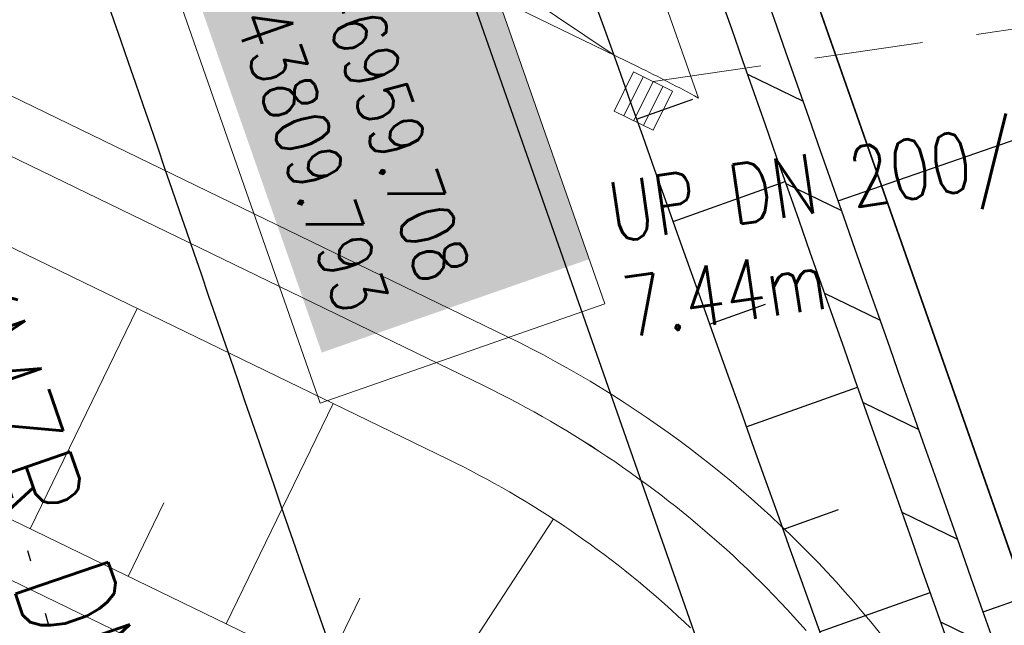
# Model space of a CAD drawing. Extents: x 446577 to 447216, y 443659 to 444842.
# Tile 73 of 177: x 446925 to 446943, y 443896 to 443907. Entities that reach past the tile are written whole.
import ezdxf
from ezdxf.enums import TextEntityAlignment as Align

# ---------------------------------------------------------------- set-up
doc = ezdxf.new("R2010")
doc.units = 0
doc.header["$LTSCALE"] = 2
doc.header["$MEASUREMENT"] = 0
for name, pattern in [('AUSGEZOGEN', [0]), ('GESTRICH-X2', [1.5, 1, -0.5]), ('PUNKTX2_STR', [0.6, 0.1, -0.5])]:
    doc.linetypes.add(name, pattern=pattern)
doc.layers.get('0').update_dxf_attribs({"linetype": 'AUSGEZOGEN'})
for name, color, linetype in [('204-GRENZL-BAB', 7, 'AUSGEZOGEN'), ('205-GRENZL-BAB', 7, 'AUSGEZOGEN'), ('Beschriftung', 7, 'CONTINUOUS'), ('BOESCHG', 250, 'AUSGEZOGEN'), ('FBRTOP', 250, 'AUSGEZOGEN'), ('Hintergrund', 7, 'CONTINUOUS'), ('Hintergrundplan', 7, 'CONTINUOUS'), ('Ingenieurbauwerke', 15, 'CONTINUOUS'), ('KANAL', 7, 'GESTRICH-X2'), ('PFEILTOP', 200, 'AUSGEZOGEN'), ('Rinne', 200, 'CONTINUOUS'), ('SCHLITZRINNE', 200, 'AUSGEZOGEN'), ('STRASSE', 250, 'AUSGEZOGEN'), ('TEXTO', 4, 'CONTINUOUS')]:
    doc.layers.add(name, color=color, linetype=linetype)
doc.styles.add('6', font='txt_____.ttf', dxfattribs={"width": 0.8, "height": 1})
doc.styles.add('8', font='txt_____.ttf', dxfattribs={"width": 0.8, "height": 1})
doc.styles.add('ROMANS', font='romans.shx', dxfattribs={"width": 0.8})

# ---------------------------------------------------------------- blocks, each defined once
blk = doc.blocks.new('SK-quadrat Rand')
at = {"color": 18, "lineweight": 9, "true_color": 0x000000}
for p, q in [((-0.4, 0.8), (-0.4, 0)), ((-0.4, 0.8), (0.4, 0.8)), ((-0.2, 0.8), (-0.2, 0)), ((0, 0.8), (0, 0)), ((0.2, 0.8), (0.2, 0)), ((0.4, 0.8), (0.4, 0)), ((-0.4, 0), (0.4, 0))]:
    blk.add_line(p, q, dxfattribs=at)

msp = doc.modelspace()

# ---------------------------------------------------------------- linework, layer by layer
at = {"layer": '204-GRENZL-BAB', "flags": 128}
msp.add_lwpolyline([(446938.808, 443909.082), (446950.303, 443876.296)], dxfattribs=at)
at = {"layer": '205-GRENZL-BAB', "flags": 128}
msp.add_lwpolyline([(446938.808, 443909.082), (447012.715, 443698.293)], dxfattribs=at)
at = {"layer": 'Beschriftung', "color": 18, "lineweight": 9, "true_color": 0x000000}
msp.add_lwpolyline([(446932.174, 443911.387), (446935.368, 443902.244), (446930.144, 443900.42), (446926.95, 443909.562), (446932.174, 443911.387)], close=True, dxfattribs=at)
at = {"layer": 'BOESCHG'}
for p, q in [((446935.948, 443905.636), (446936.982, 443906.004)), ((446939.65, 443904.134), (446943.427, 443905.446)), ((446936.619, 443903.752), (446938.678, 443904.486)), ((446937.291, 443901.868), (446938.316, 443902.234)), ((446937.963, 443899.985), (446940.006, 443900.714)), ((446942.312, 443896.589), (446953.355, 443900.428)), ((446938.636, 443898.101), (446939.654, 443898.465)), ((446939.309, 443896.218), (446941.338, 443896.944))]:
    msp.add_line(p, q, dxfattribs=at)
at = {"layer": 'BOESCHG', "flags": 128}
msp.add_lwpolyline([(446868.949, 444028.744, 0.020706), (446873.547, 444024.093, 0.057933), (446875.436, 444022.705, 0.001047), (446882.184, 444018.876, -0.000974), (446889.44, 444014.761, -0.000833), (446897.819, 444009.968, -0.010019), (446898.507, 444009.555, -0.162603), (446899.278, 444008.615, -0.006576), (446909.365, 443981.118, -0.000261), (446918.422, 443955.343, 0.000251), (446927.82, 443928.597, 0.001623), (446942.123, 443888.374, 0.027233), (446943.113, 443886.028, 0.085377), (446943.582, 443885.376, 0.020904), (446946.001, 443883.192, 0.039715), (446947.115, 443882.408, 0.035957), (446949.439, 443881.251)], format="xyb", dxfattribs=at)
at = {"layer": 'FBRTOP', "color": 0, "const_width": 0.5}
for points in [[(446928.459, 443982.988, 0.000003), (446932.589, 443971.189, -0.000018), (446936.719, 443959.39, -0.000007), (446940.848, 443947.592, 0.000013), (446944.977, 443935.794, 0.000013), (446949.106, 443923.995, -0.000019), (446953.236, 443912.197, -0.000006), (446957.365, 443900.399, 0.000004), (446961.494, 443888.601, 0.000002), (446973.881, 443853.206, 0.000002), (446986.269, 443817.81, 0.000004), (446998.657, 443782.416, -0.000006), (447011.045, 443747.021, -0.000001), (447016.033, 443732.768, 0.000003)], [(446954.889, 443992.234, 0.000003), (446959.018, 443980.437, -0.000018), (446963.147, 443968.64, -0.000007), (446967.276, 443956.841, 0.000013), (446971.405, 443945.042, 0.000013), (446975.535, 443933.245, -0.000019), (446979.664, 443921.447, -0.000006), (446983.793, 443909.648, 0.000004), (446987.922, 443897.849, 0.000002), (447000.31, 443862.454, 0.000002), (447012.697, 443827.06, 0.000004), (447025.085, 443791.665, -0.000006), (447037.473, 443756.271, 0), (447039.084, 443751.668, 0.000003)], [(446866.566, 444271.777, 0.002691), (446871.765, 444245.898, 0.003085), (446877.214, 444220.305, 0.003296), (446882.62, 444196.418, 0.003493), (446888.335, 444172.666, 0.003551), (446894.287, 444149.378, 0.002848), (446900.319, 444126.973, 0.002558), (446907.306, 444102.1, 0.002824), (446915.542, 444073.946, 0.003985), (446921.651, 444054.071, 0.002928), (446930.243, 444027.436, 0.003935), (446936.907, 444007.707, 0.000126), (446946.647, 443979.626, 0.000195), (446952.953, 443961.485, 0.000026), (446968.558, 443916.655, 0.000443), (446969.471, 443914.039, 0.00013), (446975.672, 443896.342, -0.000082), (446985.547, 443868.172, -0.00001), (446990.142, 443855.056, -0.000011), (446994.25, 443843.328, -0.000533)], [(446953.074, 443997.422, 0.000004), (446954.683, 443992.821, 0.00003)], [(446926.622, 443988.238, 0.000004), (446928.252, 443983.582, 0.00003)]]:
    msp.add_lwpolyline(points, format="xyb", dxfattribs=at)
at = {"layer": 'FBRTOP', "color": 0}
msp.add_lwpolyline([(446906.283, 444163.064, 0.003557), (446913.219, 444136.335, 0.004717), (446918.783, 444116.265, 0.000024), (446923.206, 444100.879, 0.003676), (446923.236, 444100.778, 0.000171), (446925.25, 444094.15, 0.000048), (446932.443, 444070.518, 0.000065), (446938.908, 444049.294, 0.003486), (446939.03, 444048.902, 0.003745), (446939.222, 444048.317, 0.000068), (446950.069, 444016.112, 0.000011), (446956.461, 443997.144, 0.001698), (446956.504, 443997.019, 0.000349), (446956.714, 443996.41, 0.000013), (446962.54, 443979.58, 0.000005), (446967.365, 443965.643, 0.00002), (446968.622, 443962.013, 0.001124), (446976.568, 443939.234, -0.000442), (446996.834, 443881.391), (447012.742, 443835.838, 0.000388), (447024.088, 443803.43, 0.00025), (447041.743, 443753.205)], format="xyb", dxfattribs=at)
at = {"layer": 'Hintergrund', "color": 254, "lineweight": 18, "true_color": 0xcccccc}
for p, q in [((446924.82, 443898.111), (446926.786, 443902.159)), ((446928.418, 443896.364), (446930.384, 443900.412)), ((446926.619, 443897.238), (446927.275, 443898.587)), ((446931.966, 443894.523), (446934.424, 443898.292)), ((446930.217, 443895.49), (446930.873, 443896.839))]:
    msp.add_line(p, q, dxfattribs=at)
msp.add_lwpolyline([(446873.781, 443940.166), (446874.65, 443937.686, 0.197945), (446886.308, 443924.602), (446933.579, 443901.639, -0.198221), (446943.716, 443890.262), (446947.324, 443879.963, 0.096812), (446965.974, 443847.587)], format="xyb", dxfattribs=at)
msp.add_lwpolyline([(446921.625, 443913.564), (446935.978, 443906.593, -0.012202), (446937.084, 443906.022), (446935.891, 443909.409), (446934.954, 443912.099), (446933.782, 443915.426, 0.195503), (446923.802, 443926.711), (446908.17, 443934.405), (446911.489, 443924.937, 0.197884), (446921.625, 443913.564)], format="xyb", close=True, dxfattribs=at)
for points in [[(446939.066, 443896.244), (446938.95, 443896.374), (446938.833, 443896.503), (446938.714, 443896.631), (446938.595, 443896.757), (446938.474, 443896.883), (446938.445, 443896.913), (446938.352, 443897.007), (446938.23, 443897.13), (446938.105, 443897.252), (446937.98, 443897.373), (446937.854, 443897.493), (446937.727, 443897.612), (446937.598, 443897.729), (446937.469, 443897.845), (446937.338, 443897.96), (446937.206, 443898.074), (446937.074, 443898.187), (446936.94, 443898.298), (446936.805, 443898.409), (446936.67, 443898.518), (446936.533, 443898.625), (446936.395, 443898.732), (446936.257, 443898.837), (446936.116, 443898.942), (446935.976, 443899.044), (446935.835, 443899.145), (446935.693, 443899.245), (446935.549, 443899.344), (446935.474, 443899.395), (446935.405, 443899.441), (446935.26, 443899.537), (446935.114, 443899.632), (446934.967, 443899.726), (446934.819, 443899.818), (446934.671, 443899.908), (446934.521, 443899.998), (446934.371, 443900.086), (446934.22, 443900.172), (446934.069, 443900.258), (446933.916, 443900.341), (446933.763, 443900.424), (446933.609, 443900.505), (446933.454, 443900.584), (446933.298, 443900.663), (446933.142, 443900.74), (446900.693, 443916.499), (446933.142, 443900.74), (446933.298, 443900.663), (446933.454, 443900.584), (446933.609, 443900.505), (446933.763, 443900.424), (446933.916, 443900.341), (446934.069, 443900.258), (446934.22, 443900.172), (446934.371, 443900.086), (446934.521, 443899.998), (446934.671, 443899.908), (446934.819, 443899.818), (446934.967, 443899.726), (446935.125, 443899.625), (446935.26, 443899.537), (446935.405, 443899.441), (446935.474, 443899.395), (446935.549, 443899.344), (446935.693, 443899.245), (446935.835, 443899.145), (446935.976, 443899.044), (446936.117, 443898.941), (446936.257, 443898.837), (446936.395, 443898.732), (446936.533, 443898.625), (446936.67, 443898.518), (446936.805, 443898.409), (446936.94, 443898.298), (446937.074, 443898.187), (446937.206, 443898.074), (446937.338, 443897.96), (446937.469, 443897.845), (446937.598, 443897.729), (446937.727, 443897.612), (446937.854, 443897.493), (446937.98, 443897.373), (446938.105, 443897.252), (446938.23, 443897.13), (446938.352, 443897.007), (446938.445, 443896.913), (446938.474, 443896.883), (446938.595, 443896.757), (446938.714, 443896.631), (446938.833, 443896.503), (446938.95, 443896.374), (446939.066, 443896.244)], [(446939.066, 443896.244), (446938.95, 443896.374), (446938.833, 443896.503), (446938.714, 443896.631), (446938.595, 443896.757), (446938.474, 443896.883), (446938.445, 443896.913), (446938.352, 443897.007), (446938.23, 443897.13), (446938.105, 443897.252), (446937.98, 443897.373), (446937.854, 443897.493), (446937.727, 443897.612), (446937.598, 443897.729), (446937.469, 443897.845), (446937.338, 443897.96), (446937.206, 443898.074), (446937.074, 443898.187), (446936.94, 443898.298), (446936.805, 443898.409), (446936.67, 443898.518), (446936.533, 443898.625), (446936.395, 443898.732), (446936.257, 443898.837), (446936.116, 443898.942), (446935.976, 443899.044), (446935.835, 443899.145), (446935.693, 443899.245), (446935.549, 443899.344), (446935.474, 443899.395), (446935.405, 443899.441), (446935.26, 443899.537), (446935.114, 443899.632), (446934.967, 443899.726), (446934.819, 443899.818), (446934.671, 443899.908), (446934.521, 443899.998), (446934.371, 443900.086), (446934.22, 443900.172), (446934.069, 443900.258), (446933.916, 443900.341), (446933.763, 443900.424), (446933.609, 443900.505), (446933.454, 443900.584), (446933.298, 443900.663), (446933.142, 443900.74), (446900.693, 443916.499), (446933.142, 443900.74), (446933.298, 443900.663), (446933.454, 443900.584), (446933.609, 443900.505), (446933.763, 443900.424), (446933.916, 443900.341), (446934.069, 443900.258), (446934.22, 443900.172), (446934.371, 443900.086), (446934.521, 443899.998), (446934.671, 443899.908), (446934.819, 443899.818), (446934.967, 443899.726), (446935.125, 443899.625), (446935.26, 443899.537), (446935.405, 443899.441), (446935.474, 443899.395), (446935.549, 443899.344), (446935.693, 443899.245), (446935.835, 443899.145), (446935.976, 443899.044), (446936.117, 443898.941), (446936.257, 443898.837), (446936.395, 443898.732), (446936.533, 443898.625), (446936.67, 443898.518), (446936.805, 443898.409), (446936.94, 443898.298), (446937.074, 443898.187), (446937.206, 443898.074), (446937.338, 443897.96), (446937.469, 443897.845), (446937.598, 443897.729), (446937.727, 443897.612), (446937.854, 443897.493), (446937.98, 443897.373), (446938.105, 443897.252), (446938.23, 443897.13), (446938.352, 443897.007), (446938.445, 443896.913), (446938.474, 443896.883), (446938.595, 443896.757), (446938.714, 443896.631), (446938.833, 443896.503), (446938.95, 443896.374), (446939.066, 443896.244)], [(446936.943, 443896.29), (446936.827, 443896.4), (446936.709, 443896.509), (446936.591, 443896.617), (446936.472, 443896.724), (446936.351, 443896.83), (446936.23, 443896.935), (446936.108, 443897.039), (446935.985, 443897.142), (446935.861, 443897.243), (446935.736, 443897.344), (446935.61, 443897.443), (446935.483, 443897.541), (446935.355, 443897.638), (446935.227, 443897.734), (446935.097, 443897.828), (446934.967, 443897.922), (446934.836, 443898.014), (446934.704, 443898.105), (446934.635, 443898.152), (446934.571, 443898.194), (446934.437, 443898.283), (446934.313, 443898.363), (446934.168, 443898.456), (446934.032, 443898.541), (446933.895, 443898.625), (446933.757, 443898.707), (446933.619, 443898.788), (446933.48, 443898.868), (446933.34, 443898.946), (446933.2, 443899.024), (446933.058, 443899.099), (446932.916, 443899.174), (446932.774, 443899.247), (446932.631, 443899.319), (446932.487, 443899.39), (446900.024, 443915.156)], [(446897.835, 443911.218), (446930.521, 443895.342)], [(446930.084, 443894.443), (446897.399, 443910.319)]]:
    msp.add_lwpolyline(points, dxfattribs=at)
at = {"layer": 'Hintergrundplan', "color": 254, "lineweight": 18, "true_color": 0xcccccc}
for p, q in [((446924.82, 443898.111), (446926.786, 443902.159)), ((446928.418, 443896.364), (446930.384, 443900.412)), ((446926.619, 443897.238), (446927.275, 443898.587)), ((446931.966, 443894.523), (446934.424, 443898.292)), ((446930.217, 443895.49), (446930.873, 443896.839))]:
    msp.add_line(p, q, dxfattribs=at)
msp.add_lwpolyline([(446873.781, 443940.166), (446874.65, 443937.686, 0.197945), (446886.308, 443924.602), (446933.579, 443901.639, -0.198221), (446943.716, 443890.262), (446947.324, 443879.963, 0.096812), (446965.974, 443847.587)], format="xyb", dxfattribs=at)
msp.add_lwpolyline([(446921.625, 443913.564), (446935.978, 443906.593, -0.012202), (446937.084, 443906.022), (446935.891, 443909.409), (446934.954, 443912.099), (446933.782, 443915.426, 0.195503), (446923.802, 443926.711), (446908.17, 443934.405), (446911.489, 443924.937, 0.197884), (446921.625, 443913.564)], format="xyb", close=True, dxfattribs=at)
for points in [[(446939.066, 443896.244), (446938.95, 443896.374), (446938.833, 443896.503), (446938.714, 443896.631), (446938.595, 443896.757), (446938.474, 443896.883), (446938.445, 443896.913), (446938.352, 443897.007), (446938.23, 443897.13), (446938.105, 443897.252), (446937.98, 443897.373), (446937.854, 443897.493), (446937.727, 443897.612), (446937.598, 443897.729), (446937.469, 443897.845), (446937.338, 443897.96), (446937.206, 443898.074), (446937.074, 443898.187), (446936.94, 443898.298), (446936.805, 443898.409), (446936.67, 443898.518), (446936.533, 443898.625), (446936.395, 443898.732), (446936.257, 443898.837), (446936.116, 443898.942), (446935.976, 443899.044), (446935.835, 443899.145), (446935.693, 443899.245), (446935.549, 443899.344), (446935.474, 443899.395), (446935.405, 443899.441), (446935.26, 443899.537), (446935.114, 443899.632), (446934.967, 443899.726), (446934.819, 443899.818), (446934.671, 443899.908), (446934.521, 443899.998), (446934.371, 443900.086), (446934.22, 443900.172), (446934.069, 443900.258), (446933.916, 443900.341), (446933.763, 443900.424), (446933.609, 443900.505), (446933.454, 443900.584), (446933.298, 443900.663), (446933.142, 443900.74), (446900.693, 443916.499), (446933.142, 443900.74), (446933.298, 443900.663), (446933.454, 443900.584), (446933.609, 443900.505), (446933.763, 443900.424), (446933.916, 443900.341), (446934.069, 443900.258), (446934.22, 443900.172), (446934.371, 443900.086), (446934.521, 443899.998), (446934.671, 443899.908), (446934.819, 443899.818), (446934.967, 443899.726), (446935.125, 443899.625), (446935.26, 443899.537), (446935.405, 443899.441), (446935.474, 443899.395), (446935.549, 443899.344), (446935.693, 443899.245), (446935.835, 443899.145), (446935.976, 443899.044), (446936.117, 443898.941), (446936.257, 443898.837), (446936.395, 443898.732), (446936.533, 443898.625), (446936.67, 443898.518), (446936.805, 443898.409), (446936.94, 443898.298), (446937.074, 443898.187), (446937.206, 443898.074), (446937.338, 443897.96), (446937.469, 443897.845), (446937.598, 443897.729), (446937.727, 443897.612), (446937.854, 443897.493), (446937.98, 443897.373), (446938.105, 443897.252), (446938.23, 443897.13), (446938.352, 443897.007), (446938.445, 443896.913), (446938.474, 443896.883), (446938.595, 443896.757), (446938.714, 443896.631), (446938.833, 443896.503), (446938.95, 443896.374), (446939.066, 443896.244)], [(446939.066, 443896.244), (446938.95, 443896.374), (446938.833, 443896.503), (446938.714, 443896.631), (446938.595, 443896.757), (446938.474, 443896.883), (446938.445, 443896.913), (446938.352, 443897.007), (446938.23, 443897.13), (446938.105, 443897.252), (446937.98, 443897.373), (446937.854, 443897.493), (446937.727, 443897.612), (446937.598, 443897.729), (446937.469, 443897.845), (446937.338, 443897.96), (446937.206, 443898.074), (446937.074, 443898.187), (446936.94, 443898.298), (446936.805, 443898.409), (446936.67, 443898.518), (446936.533, 443898.625), (446936.395, 443898.732), (446936.257, 443898.837), (446936.116, 443898.942), (446935.976, 443899.044), (446935.835, 443899.145), (446935.693, 443899.245), (446935.549, 443899.344), (446935.474, 443899.395), (446935.405, 443899.441), (446935.26, 443899.537), (446935.114, 443899.632), (446934.967, 443899.726), (446934.819, 443899.818), (446934.671, 443899.908), (446934.521, 443899.998), (446934.371, 443900.086), (446934.22, 443900.172), (446934.069, 443900.258), (446933.916, 443900.341), (446933.763, 443900.424), (446933.609, 443900.505), (446933.454, 443900.584), (446933.298, 443900.663), (446933.142, 443900.74), (446900.693, 443916.499), (446933.142, 443900.74), (446933.298, 443900.663), (446933.454, 443900.584), (446933.609, 443900.505), (446933.763, 443900.424), (446933.916, 443900.341), (446934.069, 443900.258), (446934.22, 443900.172), (446934.371, 443900.086), (446934.521, 443899.998), (446934.671, 443899.908), (446934.819, 443899.818), (446934.967, 443899.726), (446935.125, 443899.625), (446935.26, 443899.537), (446935.405, 443899.441), (446935.474, 443899.395), (446935.549, 443899.344), (446935.693, 443899.245), (446935.835, 443899.145), (446935.976, 443899.044), (446936.117, 443898.941), (446936.257, 443898.837), (446936.395, 443898.732), (446936.533, 443898.625), (446936.67, 443898.518), (446936.805, 443898.409), (446936.94, 443898.298), (446937.074, 443898.187), (446937.206, 443898.074), (446937.338, 443897.96), (446937.469, 443897.845), (446937.598, 443897.729), (446937.727, 443897.612), (446937.854, 443897.493), (446937.98, 443897.373), (446938.105, 443897.252), (446938.23, 443897.13), (446938.352, 443897.007), (446938.445, 443896.913), (446938.474, 443896.883), (446938.595, 443896.757), (446938.714, 443896.631), (446938.833, 443896.503), (446938.95, 443896.374), (446939.066, 443896.244)], [(446936.943, 443896.29), (446936.827, 443896.4), (446936.709, 443896.509), (446936.591, 443896.617), (446936.472, 443896.724), (446936.351, 443896.83), (446936.23, 443896.935), (446936.108, 443897.039), (446935.985, 443897.142), (446935.861, 443897.243), (446935.736, 443897.344), (446935.61, 443897.443), (446935.483, 443897.541), (446935.355, 443897.638), (446935.227, 443897.734), (446935.097, 443897.828), (446934.967, 443897.922), (446934.836, 443898.014), (446934.704, 443898.105), (446934.635, 443898.152), (446934.571, 443898.194), (446934.437, 443898.283), (446934.313, 443898.363), (446934.168, 443898.456), (446934.032, 443898.541), (446933.895, 443898.625), (446933.757, 443898.707), (446933.619, 443898.788), (446933.48, 443898.868), (446933.34, 443898.946), (446933.2, 443899.024), (446933.058, 443899.099), (446932.916, 443899.174), (446932.774, 443899.247), (446932.631, 443899.319), (446932.487, 443899.39), (446900.024, 443915.156)], [(446897.835, 443911.218), (446930.521, 443895.342)], [(446930.084, 443894.443), (446897.399, 443910.319)]]:
    msp.add_lwpolyline(points, dxfattribs=at)
at = {"layer": 'Ingenieurbauwerke', "color": 7, "linetype": 'PUNKTX2_STR'}
msp.add_line((446919.585, 443916.202), (446932.839, 443868.951), dxfattribs=at)
at = {"layer": 'KANAL', "color": 92, "lineweight": 9, "true_color": 0x00b400}
msp.add_line((446936.252, 443906.324, 452.622), (446943.614, 443907.396, 452.5), dxfattribs=at)
msp.add_polyline3d([(446909.111, 443933.095, 0), (446912.234, 443924.472, 0), (446914.584, 443920.202, 0), (446917.567, 443916.814, 0), (446921.668, 443914.008, 0), (446926.124, 443912.047, 0), (446929.525, 443910.446, 0), (446933.843, 443907.95, 0), (446936.252, 443906.324, 452.622)], dxfattribs=at)
at = {"layer": 'PFEILTOP'}
for p, q in [((446937.984, 443906.462), (446939.006, 443905.966)), ((446938.69, 443904.452), (446939.713, 443903.955)), ((446939.398, 443902.441), (446940.421, 443901.944)), ((446940.107, 443900.429), (446941.13, 443899.932)), ((446940.817, 443898.416), (446941.841, 443897.919)), ((446941.529, 443896.403), (446942.554, 443895.905))]:
    msp.add_line(p, q, dxfattribs=at)
at = {"layer": 'Rinne'}
for points in [[(446945.965, 443887.082, -0.034775), (446944.449, 443890.569, -0.002707), (446930.923, 443929.231, -0.000152), (446918.298, 443965.992, 0.00034), (446912.642, 443982.44, 0.000884), (446906.531, 444000.072, 0.002366), (446904.204, 444006.646, 0.002644), (446904.13, 444006.851, 0.030888)], [(446930.554, 443927.845, 0.002629), (446943.695, 443890.301, 0.030985), (446945.123, 443886.961, 0.013347), (446945.275, 443886.678, 0.036323)]]:
    msp.add_lwpolyline(points, format="xyb", dxfattribs=at)
at = {"layer": 'SCHLITZRINNE', "flags": 128}
msp.add_lwpolyline([(446918.666, 444051.482, 0.001942), (446927.717, 444023.784, 0.002834), (446934.101, 444004.864, 0.000005), (446941.432, 443983.537, 0.000867), (446941.474, 443983.415, 0.000084), (446947.849, 443965.085, 0.000199), (446950.544, 443957.352, 0.000027), (446955.553, 443942.997, 0.000044), (446958.667, 443934.078, 0.000101), (446962.051, 443924.393, 0.000084), (446966.153, 443912.669, 0.000975), (446970.092, 443901.486, -0.001001), (446974.031, 443890.303, -0.000613), (446978.162, 443878.453, 0.000574), (446982.293, 443866.603, 0.000043), (446985.962, 443856.119, 0.000041), (446989.821, 443845.1, 0.000098), (446990.721, 443842.532, -0.000006), (447006.522, 443797.477, -0.000336), (447009.233, 443789.73, -0.000126), (447016.458, 443769.022)], format="xyb", dxfattribs=at)
at = {"layer": 'STRASSE'}
for points in [[(447043.661, 443874.317, 0.00065), (447041.176, 443881.432, 0.001872), (447040.301, 443883.897, 0.056151), (447039.637, 443885.247, 0.027107), (447037.823, 443887.77, 0.023122), (447036.129, 443889.687, 0.039357), (447035, 443890.681, 0.016729), (447033.458, 443891.758, 0.021771), (447032.213, 443892.493, 0.00424), (447031.256, 443892.992, 0.001159), (447027.738, 443894.78, 0.012233), (447021.582, 443897.704, -0.012648), (447015.63, 443900.536, -0.04443), (447012.536, 443902.469, -0.040823), (447009.574, 443905.112, -0.048131), (447006.927, 443908.492, -0.056635), (447005.322, 443911.773, -0.000988), (447002.382, 443920.089, -0.000382), (446994.841, 443941.603, -0.000001), (446989.039, 443958.198, -0.000032)], [(447062.812, 443984.485, 0.000031), (447067.774, 443953.189, 0.000135), (447068.931, 443945.908, 0.000002), (447074.525, 443910.767, 0.000014), (447075.333, 443905.695, 0.000003), (447075.577, 443904.158, 0.000002), (447075.88, 443902.258, 0.000405)], [(447049.189, 444050.771, 0.000203), (447055.063, 444013.845, 0.000415), (447057.959, 443995.782, 0.000007), (447066.417, 443943.312, -0.000072), (447067.235, 443938.233, -0.000506), (447069.899, 443921.568, 0.000383), (447073.414, 443899.55, 0.002551), (447074.205, 443894.777, 0.000503), (447078.363, 443870.591, 0.006787)], [(446888.18, 443945.1, 0.015724), (446888.73, 443944.123, 0.031866), (446889.444, 443943.098, 0.02056), (446890.709, 443941.635, 0.007148), (446891.611, 443940.702, 0.010934), (446892.223, 443940.113, 0.020227), (446893.008, 443939.446, -0.018977), (446893.847, 443938.738, -0.017488), (446894.727, 443937.877, -0.014667), (446895.709, 443936.785, -0.017448), (446896.455, 443935.839, -0.013756), (446897.325, 443934.583, -0.017608), (446898.099, 443933.3, -0.035159), (446898.417, 443932.62, -0.015015), (446898.697, 443931.822, -0.009743), (446899.066, 443930.573, -0.013189), (446899.415, 443929.157, 0.02745), (446899.602, 443928.482, 0.003274), (446899.997, 443927.335, 0.000094), (446914.046, 443887.41, 0.000281), (446924.888, 443856.672, -0.002446)], [(446904.187, 443932.717, 0.002502), (446904.221, 443932.481, 0.018117), (446904.227, 443932.449, 0.013937), (446904.597, 443930.992, 0.012403), (446905.098, 443929.378, 0.00549), (446907.803, 443921.656, -0.002156), (446914.822, 443902.04, -0.00051), (446929.618, 443859.983, -0.005768), (446930.88, 443856.247, -0.003771), (446931.116, 443855.5, 0.002087), (446931.539, 443854.15, 0.00965), (446933.614, 443848.029, 0.006021), (446937.137, 443838.612, 0.007914)], [(446963.395, 443791.048, 0.000903), (446963.475, 443790.95, 0.008098), (446964.815, 443789.354, 0.044964), (446965.487, 443788.707, 0.04079), (446966.339, 443788.131, 0.158037), (446967.576, 443787.881, 0.469329), (446967.853, 443788.304, 0.009198), (446967.52, 443789.322, 0.000223), (446952.986, 443831.009, 0.000004), (446936.423, 443878.447, -0.000017), (446932.249, 443890.404, -0.0013), (446927.963, 443902.785, 0.001293), (446923.656, 443915.228, 0.025648), (446922.292, 443918.574, 0.024383), (446920.513, 443921.932, 0.071691), (446919.532, 443923.147, 0.016707), (446914.498, 443927.52, 0.052871), (446911.116, 443929.717, 0.037612), (446905.892, 443931.897)], [(446914.209, 443922.187, -0.028171), (446914.973, 443921.354, -0.038101), (446915.451, 443920.668, -0.018882), (446916.027, 443919.602, -0.029568), (446916.327, 443918.889, -0.001131), (446917.852, 443914.537, 0.000605), (446920.696, 443906.394, 0.000001), (446923.77, 443897.627, 0.000001), (446927.312, 443887.524, 0.000202), (446931.322, 443876.102, -0.000426), (446933.217, 443870.696, -0.025457), (446933.502, 443869.724, -0.019771), (446933.66, 443868.926, -0.02552)]]:
    msp.add_lwpolyline(points, format="xyb", dxfattribs=at)
msp.add_lwpolyline([(446943.857, 443876.68), (446925.765, 443928.32), (446907.604, 443980.159), (446901.814, 443996.775)], dxfattribs=at)
at = {"layer": 'STRASSE', "flags": 128}
msp.add_lwpolyline([(446905.098, 443929.378, 0.025468), (446905.633, 443928.057, 0.041972), (446906.063, 443927.305, 0.006944), (446907.076, 443925.878, 0.034156), (446907.305, 443925.606, 0.011276), (446907.657, 443925.257, 0.011021), (446908.033, 443924.917, 0.038488), (446909.751, 443923.646, -0.02626), (446912.312, 443921.847, -0.007183), (446913.048, 443921.253, -0.013642), (446913.422, 443920.924, -0.071228), (446914.099, 443920.088, -0.046755), (446914.802, 443918.612, -0.002754), (446916.007, 443915.267, -0.000977), (446919.331, 443905.818, 0.000001), (446922.499, 443896.756, 0.000003), (446925.908, 443887.005, 0.000075), (446930.593, 443873.612, -0.000254), (446931.97, 443869.669, -0.041036), (446932.085, 443869.226, -0.017291), (446932.233, 443868.151, -0.026197), (446932.296, 443866.9, -0.025612), (446932.227, 443865.62, -0.012326), (446932.004, 443863.905, -0.0107), (446931.656, 443861.944, -0.00759), (446931.36, 443860.571, 0.008891), (446931.111, 443859.398, 0.01286), (446931.007, 443858.78, 0.005594), (446930.822, 443857.351, 0.042618), (446930.812, 443857.038, 0.016771), (446930.88, 443856.247)], format="xyb", dxfattribs=at)

# ---------------------------------------------------------------- block references
at = {"layer": 'KANAL', "rotation": 153.7481689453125}
msp.add_blockref('SK-quadrat Rand', (446936.252, 443906.324), dxfattribs=at)

# ---------------------------------------------------------------- texts
at = {"layer": 'Beschriftung', "color": 18, "true_color": 0x000000, "insert": (446931.867, 443910.75), "char_height": 1, "attachment_point": 1, "rotation": 289.2551, "line_spacing_factor": 0.959981, "style": '8', "bg_fill": 1, "box_fill_scale": 1.5, "bg_fill_color": 256, "bg_fill_true_color": 11599800, "bg_fill_transparency": 0}
msp.add_mtext('SE8^JR 446959.708^JH 543809.793', dxfattribs=at)
at = {"layer": 'Beschriftung', "color": 92, "true_color": 0x00b400, "insert": (446935.367, 443904.456), "char_height": 1.1, "attachment_point": 1, "rotation": 8.2848, "line_spacing_factor": 0.959981, "style": '6'}
msp.add_mtext('UP DN 200/^J7.44m', dxfattribs=at)
at = {"layer": 'TEXTO', "style": 'ROMANS', "width": 0.75}
msp.add_text('KMZR DN 250', height=1.8, rotation=288.9912, dxfattribs=at).set_placement((446924.635, 443896.669), align=Align.CENTER)

doc.saveas('drawing.dxf')
